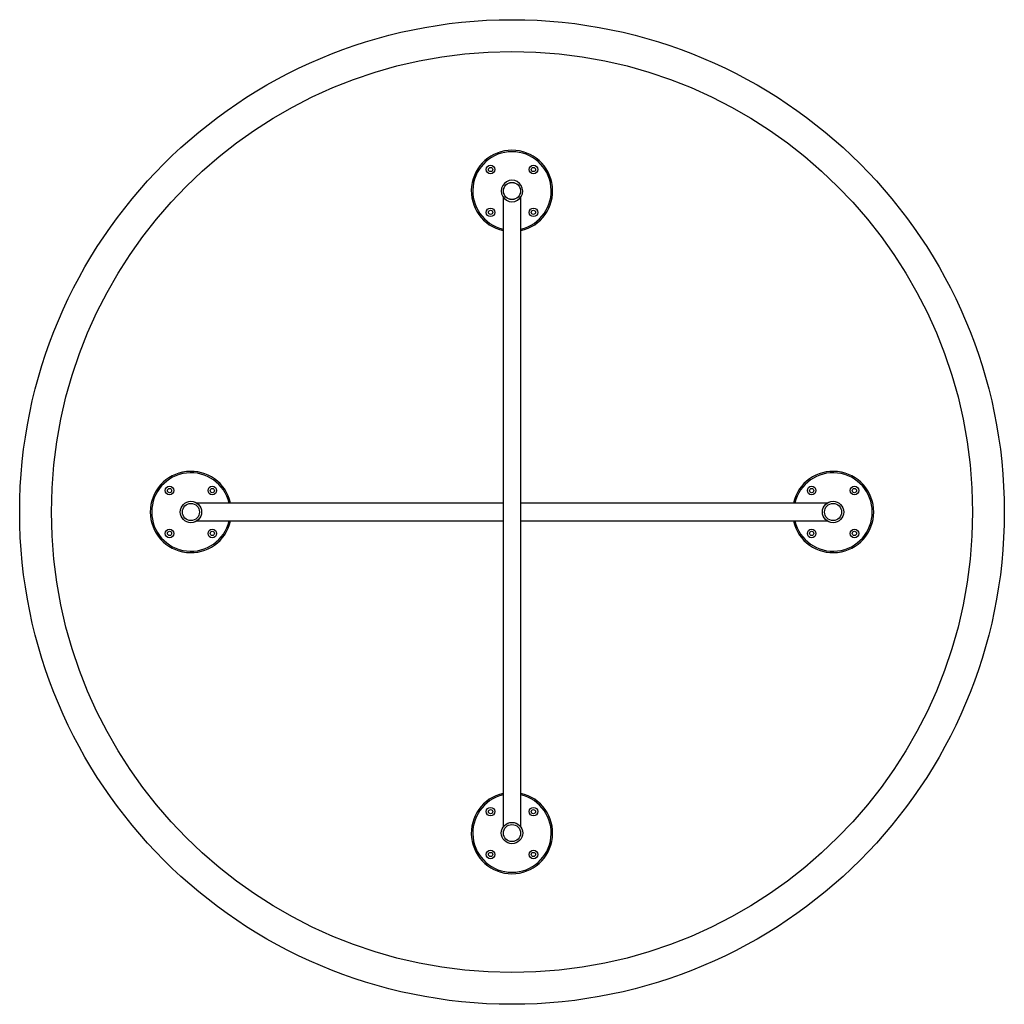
# Paper-space layout '_Bottom' of a CAD drawing. Header units: millimetres. Extents: x -794 to 586, y 510 to 1890.
import ezdxf

# ---------------------------------------------------------------- set-up
doc = ezdxf.new("R2010")
doc.units = ezdxf.units.MM

psp = doc.layouts.new('_Bottom')

# ---------------------------------------------------------------- linework, layer by layer
at = {"color": 7, "linetype": 'Continuous', "lineweight": 25}
for p, q in [((-116.4, 1641.5), (-116.4, 758.4)), ((-91.4, 758.3), (-91.4, 1641.5)), ((-116.4, 1212.5), (-545.6, 1212.5)), ((337.8, 1212.5), (-91.4, 1212.5)), ((-545.5, 1187.5), (-116.4, 1187.5)), ((-91.4, 1187.5), (337.7, 1187.5))]:
    psp.add_line(p, q, dxfattribs=at)
for centre, radius in [((-103.9, 1200), 690), ((-103.9, 1200), 645.5), ((-133.9, 1680), 6), ((-73.9, 1680), 6), ((-133.9, 1680), 3), ((-73.9, 1680), 3), ((-103.9, 1650), 12), ((-103.9, 1649.8), 12), ((-133.9, 1620), 6), ((-133.9, 1620), 3), ((-73.9, 1620), 6), ((-73.9, 1620), 3), ((-583.9, 1230), 6), ((-583.9, 1230), 3), ((-523.9, 1230), 6), ((-523.9, 1230), 3), ((316.1, 1230), 6), ((316.1, 1230), 3), ((376.1, 1230), 6), ((376.1, 1230), 3), ((-553.9, 1200), 15), ((-553.9, 1200), 15), ((346.1, 1200), 15), ((346.1, 1200), 15), ((-553.9, 1200), 12), ((-553.9, 1200), 12), ((346.1, 1200), 12), ((346.1, 1200), 12), ((-583.9, 1170), 6), ((-523.9, 1170), 6), ((-523.9, 1170), 3), ((316.1, 1170), 6), ((316.1, 1170), 3), ((376.1, 1170), 6), ((376.1, 1170), 3), ((-583.9, 1170), 3), ((-133.9, 780), 6), ((-133.9, 780), 3), ((-73.9, 780), 6), ((-73.9, 780), 3), ((-103.9, 750), 15), ((-103.9, 750), 15), ((-103.9, 750), 12), ((-103.9, 750), 12), ((-133.9, 720), 6), ((-133.9, 720), 3), ((-73.9, 720), 6), ((-73.9, 720), 3)]:
    psp.add_circle(centre, radius, dxfattribs=at)
for centre, radius, start, end in [((-103.9, 1650), 57, 282.6678, 257.3322), ((-103.9, 1650), 55, 283.1366, 256.8634), ((-103.9, 1650), 15, 360, 180.3606), ((-103.9, 1649.8), 15, 179.6394, 0.3606), ((-553.9, 1200), 57, 12.6678, 347.3322), ((346.1, 1200), 57, 192.6678, 167.3322), ((-553.9, 1200), 55, 13.1366, 346.8634), ((346.1, 1200), 55, 193.1366, 166.8634), ((-103.9, 750), 57, 102.6678, 77.3322), ((-103.9, 750), 55, 103.1366, 76.8634)]:
    psp.add_arc(centre, radius, start, end, dxfattribs=at)

doc.saveas('drawing.dxf')
